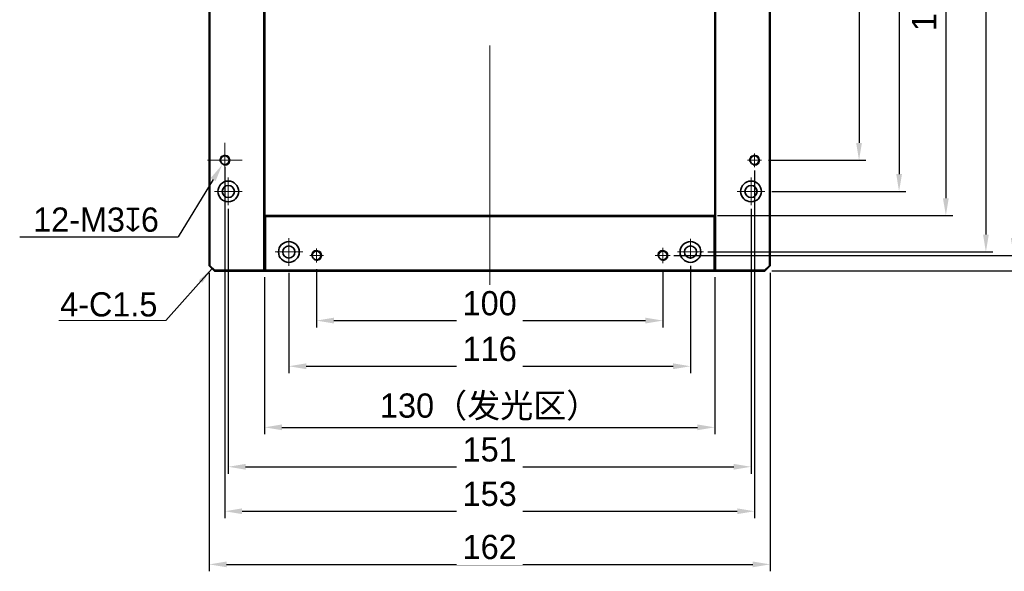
# Model space of a CAD drawing. Header units: inches. Extents: x -3328 to -3112, y -687 to -519.
# Tile 1 of 3: x -3328 to -3185, y -687 to -607. Entities that reach past the tile are written whole.
import ezdxf

# ---------------------------------------------------------------- set-up
doc = ezdxf.new("R2010")
doc.units = ezdxf.units.IN
doc.header["$LTSCALE"] = 3
doc.header["$MEASUREMENT"] = 0
doc.header["$PDSIZE"] = -5
doc.linetypes.add('点画线', pattern=[18, 12, -2, 2, -2])
doc.layers.get('Defpoints').update_dxf_attribs({"lineweight": 18})
for name, color, linetype, lineweight in [('中心线层', 1, '点画线', 18), ('尺寸线层', 3, 'Continuous', 18), ('粗实线层', 7, 'Continuous', 35), ('细实线层', 7, 'Continuous', 18)]:
    doc.layers.add(name, color=color, linetype=linetype, lineweight=lineweight)
doc.styles.get("Standard").update_dxf_attribs({"font": '兰亭黑 GBK.TTF'})
doc.dimstyles.new('CST Standard', dxfattribs={"dimtxt": 3.5, "dimasz": 2.5, "dimexe": 1, "dimexo": 1, "dimgap": 0.6, "dimtad": 1, "dimtoh": 1, "dimdsep": 46, "dimtxsty": 'Standard', "dimcen": -2.5, "dimdle": 5, "dimclrd": 8, "dimclre": 8, "dimadec": 1, "dimazin": 2, "dimtfac": 1, "dimtofl": 0, "dimtmove": 0, "dimatfit": 0, "dimfxl": 1, "dimtolj": 1, "dimarcsym": 0})

# ---------------------------------------------------------------- blocks, each defined once
blk = doc.blocks.new('*D214')
at = {"layer": 'Defpoints', "color": 0}
for p in [(-3300.23, -642.37), (-3219.23, -642.37), (-3219.23, -685.52)]:
    blk.add_point(p, dxfattribs=at)
at = {"layer": '尺寸线层', "color": 8, "linetype": 'Continuous', "lineweight": -2, "ltscale": 3}
for p, q in [((-3300.23, -643.37), (-3300.23, -686.52)), ((-3219.23, -643.37), (-3219.23, -686.52)), ((-3297.73, -685.52), (-3221.73, -685.52))]:
    blk.add_line(p, q, dxfattribs=at)
at = {"layer": '尺寸线层', "color": 8}
for points in [[(-3297.73, -685.11), (-3297.73, -685.94), (-3300.23, -685.52)], [(-3221.73, -685.94), (-3221.73, -685.11), (-3219.23, -685.52)]]:
    blk.add_solid(points, dxfattribs=at)
at = {"layer": '尺寸线层', "color": 0, "ltscale": 3, "insert": (-3259.73, -683.03), "char_height": 3.5, "attachment_point": 5, "bg_fill": 3, "box_fill_scale": 1.25, "bg_fill_color": 9, "bg_fill_true_color": 13158600, "bg_fill_transparency": 0}
blk.add_mtext('\\A1;162', dxfattribs=at)
blk = doc.blocks.new('*D215')
at = {"layer": 'Defpoints', "color": 0}
for p in [(-3292.23, -643.02), (-3227.23, -643.02), (-3227.23, -665.72)]:
    blk.add_point(p, dxfattribs=at)
at = {"layer": '尺寸线层', "color": 8, "linetype": 'Continuous', "lineweight": -2, "ltscale": 3}
for p, q in [((-3292.23, -644.02), (-3292.23, -666.72)), ((-3227.23, -644.02), (-3227.23, -666.72)), ((-3289.73, -665.72), (-3229.73, -665.72))]:
    blk.add_line(p, q, dxfattribs=at)
at = {"layer": '尺寸线层', "color": 8}
for points in [[(-3289.73, -665.3), (-3289.73, -666.13), (-3292.23, -665.72)], [(-3229.73, -666.13), (-3229.73, -665.3), (-3227.23, -665.72)]]:
    blk.add_solid(points, dxfattribs=at)
at = {"layer": '尺寸线层', "color": 0, "ltscale": 3, "insert": (-3259.73, -662.8), "char_height": 3.5, "attachment_point": 5, "bg_fill": 3, "box_fill_scale": 1.25, "bg_fill_color": 9, "bg_fill_true_color": 13158600, "bg_fill_transparency": 0}
blk.add_mtext('\\A1;130（发光区）', dxfattribs=at)
blk = doc.blocks.new('*D216')
at = {"layer": 'Defpoints', "color": 0}
for p in [(-3219.98, -542.12), (-3219.98, -643.12), (-3175.27, -643.12)]:
    blk.add_point(p, dxfattribs=at)
at = {"layer": '尺寸线层', "color": 8, "linetype": 'Continuous', "lineweight": -2, "ltscale": 3}
for p, q in [((-3218.98, -542.12), (-3174.27, -542.12)), ((-3175.27, -544.62), (-3175.27, -640.62)), ((-3218.98, -643.12), (-3174.27, -643.12))]:
    blk.add_line(p, q, dxfattribs=at)
at = {"layer": '尺寸线层', "color": 8}
for points in [[(-3174.85, -544.62), (-3175.68, -544.62), (-3175.27, -542.12)], [(-3175.68, -640.62), (-3174.85, -640.62), (-3175.27, -643.12)]]:
    blk.add_solid(points, dxfattribs=at)
at = {"layer": '尺寸线层', "color": 0, "ltscale": 3, "insert": (-3177.76, -592.62), "char_height": 3.5, "attachment_point": 5, "rotation": 90, "bg_fill": 3, "box_fill_scale": 1.25, "bg_fill_color": 9, "bg_fill_true_color": 13158600, "bg_fill_transparency": 0}
blk.add_mtext('\\A1;202', dxfattribs=at)
blk = doc.blocks.new('*D217')
at = {"layer": 'Defpoints', "color": 0}
for p in [(-3219.98, -553.62), (-3219.98, -631.62), (-3200.6, -631.62)]:
    blk.add_point(p, dxfattribs=at)
at = {"layer": '尺寸线层', "color": 8, "linetype": 'Continuous', "lineweight": -2, "ltscale": 3}
for p, q in [((-3218.98, -553.62), (-3199.6, -553.62)), ((-3200.6, -556.12), (-3200.6, -629.12)), ((-3218.98, -631.62), (-3199.6, -631.62))]:
    blk.add_line(p, q, dxfattribs=at)
at = {"layer": '尺寸线层', "color": 8}
for points in [[(-3200.18, -556.12), (-3201.01, -556.12), (-3200.6, -553.62)], [(-3201.01, -629.12), (-3200.18, -629.12), (-3200.6, -631.62)]]:
    blk.add_solid(points, dxfattribs=at)
at = {"layer": '尺寸线层', "color": 0, "ltscale": 3, "insert": (-3203.08, -592.62), "char_height": 3.5, "attachment_point": 5, "rotation": 90, "bg_fill": 3, "box_fill_scale": 1.25, "bg_fill_color": 9, "bg_fill_true_color": 13158600, "bg_fill_transparency": 0}
blk.add_mtext('\\A1;156', dxfattribs=at)
blk = doc.blocks.new('*D218')
at = {"layer": 'Defpoints', "color": 0}
for p in [(-3227.83, -550.12), (-3227.83, -635.12), (-3193.84, -635.12)]:
    blk.add_point(p, dxfattribs=at)
at = {"layer": '尺寸线层', "color": 8, "linetype": 'Continuous', "lineweight": -2, "ltscale": 3}
for p, q in [((-3226.83, -550.12), (-3192.84, -550.12)), ((-3193.84, -552.62), (-3193.84, -632.62)), ((-3226.83, -635.12), (-3192.84, -635.12))]:
    blk.add_line(p, q, dxfattribs=at)
at = {"layer": '尺寸线层', "color": 8}
for points in [[(-3193.43, -552.62), (-3194.26, -552.62), (-3193.84, -550.12)], [(-3194.26, -632.62), (-3193.43, -632.62), (-3193.84, -635.12)]]:
    blk.add_solid(points, dxfattribs=at)
at = {"layer": '尺寸线层', "color": 0, "ltscale": 3, "insert": (-3196.76, -592.62), "char_height": 3.5, "attachment_point": 5, "rotation": 90, "bg_fill": 3, "box_fill_scale": 1.25, "bg_fill_color": 9, "bg_fill_true_color": 13158600, "bg_fill_transparency": 0}
blk.add_mtext('\\A1;170（发光区）', dxfattribs=at)
blk = doc.blocks.new('*D224')
at = {"layer": 'Defpoints', "color": 0}
for p in [(-3297.48, -633.12), (-3221.98, -633.12), (-3221.98, -671.42)]:
    blk.add_point(p, dxfattribs=at)
at = {"layer": '尺寸线层', "color": 8, "linetype": 'Continuous', "lineweight": -2, "ltscale": 3}
for p, q in [((-3297.48, -634.12), (-3297.48, -672.42)), ((-3221.98, -634.12), (-3221.98, -672.42)), ((-3294.98, -671.42), (-3224.48, -671.42))]:
    blk.add_line(p, q, dxfattribs=at)
at = {"layer": '尺寸线层', "color": 8}
for points in [[(-3294.98, -671), (-3294.98, -671.83), (-3297.48, -671.42)], [(-3224.48, -671.83), (-3224.48, -671), (-3221.98, -671.42)]]:
    blk.add_solid(points, dxfattribs=at)
at = {"layer": '尺寸线层', "color": 0, "ltscale": 3, "insert": (-3259.73, -668.93), "char_height": 3.5, "attachment_point": 5, "bg_fill": 3, "box_fill_scale": 1.25, "bg_fill_color": 9, "bg_fill_true_color": 13158600, "bg_fill_transparency": 0}
blk.add_mtext('\\A1;151', dxfattribs=at)
blk = doc.blocks.new('*D225')
at = {"layer": 'Defpoints', "color": 0}
for p in [(-3229.23, -544.87), (-3229.23, -640.37), (-3188.06, -640.37)]:
    blk.add_point(p, dxfattribs=at)
at = {"layer": '尺寸线层', "color": 8, "linetype": 'Continuous', "lineweight": -2, "ltscale": 3}
for p, q in [((-3228.23, -544.87), (-3187.06, -544.87)), ((-3188.06, -547.37), (-3188.06, -637.87)), ((-3228.23, -640.37), (-3187.06, -640.37))]:
    blk.add_line(p, q, dxfattribs=at)
at = {"layer": '尺寸线层', "color": 8}
for points in [[(-3187.64, -547.37), (-3188.47, -547.37), (-3188.06, -544.87)], [(-3188.47, -637.87), (-3187.64, -637.87), (-3188.06, -640.37)]]:
    blk.add_solid(points, dxfattribs=at)
at = {"layer": '尺寸线层', "color": 0, "ltscale": 3, "insert": (-3190.55, -592.62), "char_height": 3.5, "attachment_point": 5, "rotation": 90, "bg_fill": 3, "box_fill_scale": 1.25, "bg_fill_color": 9, "bg_fill_true_color": 13158600, "bg_fill_transparency": 0}
blk.add_mtext('\\A1;191', dxfattribs=at)
blk = doc.blocks.new('*D226')
at = {"layer": 'Defpoints', "color": 0}
for p in [(-3230.73, -641.37), (-3288.73, -642.37), (-3230.73, -656.89)]:
    blk.add_point(p, dxfattribs=at)
at = {"layer": '尺寸线层', "color": 8, "linetype": 'Continuous', "lineweight": -2, "ltscale": 3}
for p, q in [((-3230.73, -642.37), (-3230.73, -657.89)), ((-3288.73, -643.37), (-3288.73, -657.89)), ((-3286.23, -656.89), (-3233.23, -656.89))]:
    blk.add_line(p, q, dxfattribs=at)
at = {"layer": '尺寸线层', "color": 8}
for points in [[(-3286.23, -656.47), (-3286.23, -657.31), (-3288.73, -656.89)], [(-3233.23, -657.31), (-3233.23, -656.47), (-3230.73, -656.89)]]:
    blk.add_solid(points, dxfattribs=at)
at = {"layer": '尺寸线层', "color": 0, "ltscale": 3, "insert": (-3259.73, -654.4), "char_height": 3.5, "attachment_point": 5, "bg_fill": 3, "box_fill_scale": 1.25, "bg_fill_color": 9, "bg_fill_true_color": 13158600, "bg_fill_transparency": 0}
blk.add_mtext('\\A1;116', dxfattribs=at)
blk = doc.blocks.new('*D227')
at = {"layer": 'Defpoints', "color": 0}
for p in [(-3220.48, -558.12), (-3220.48, -627.12), (-3206.38, -627.12)]:
    blk.add_point(p, dxfattribs=at)
at = {"layer": '尺寸线层', "color": 8, "linetype": 'Continuous', "lineweight": -2, "ltscale": 3}
for p, q in [((-3219.48, -558.12), (-3205.38, -558.12)), ((-3206.38, -560.62), (-3206.38, -624.62)), ((-3219.48, -627.12), (-3205.38, -627.12))]:
    blk.add_line(p, q, dxfattribs=at)
at = {"layer": '尺寸线层', "color": 8}
for points in [[(-3205.97, -560.62), (-3206.8, -560.62), (-3206.38, -558.12)], [(-3206.8, -624.62), (-3205.97, -624.62), (-3206.38, -627.12)]]:
    blk.add_solid(points, dxfattribs=at)
at = {"layer": '尺寸线层', "color": 0, "ltscale": 3, "insert": (-3208.87, -592.62), "char_height": 3.5, "attachment_point": 5, "rotation": 90, "bg_fill": 3, "box_fill_scale": 1.25, "bg_fill_color": 9, "bg_fill_true_color": 13158600, "bg_fill_transparency": 0}
blk.add_mtext('\\A1;138', dxfattribs=at)
blk = doc.blocks.new('*D228')
at = {"layer": 'Defpoints', "color": 0}
for p in [(-3284.73, -641.87), (-3234.73, -641.97), (-3234.73, -650.29)]:
    blk.add_point(p, dxfattribs=at)
at = {"layer": '尺寸线层', "color": 8, "linetype": 'Continuous', "lineweight": -2, "ltscale": 3}
for p, q in [((-3284.73, -642.87), (-3284.73, -651.29)), ((-3234.73, -642.97), (-3234.73, -651.29)), ((-3282.23, -650.29), (-3237.23, -650.29))]:
    blk.add_line(p, q, dxfattribs=at)
at = {"layer": '尺寸线层', "color": 8}
for points in [[(-3282.23, -649.87), (-3282.23, -650.71), (-3284.73, -650.29)], [(-3237.23, -650.71), (-3237.23, -649.87), (-3234.73, -650.29)]]:
    blk.add_solid(points, dxfattribs=at)
at = {"layer": '尺寸线层', "color": 0, "ltscale": 3, "insert": (-3259.73, -647.8), "char_height": 3.5, "attachment_point": 5, "bg_fill": 3, "box_fill_scale": 1.25, "bg_fill_color": 9, "bg_fill_true_color": 13158600, "bg_fill_transparency": 0}
blk.add_mtext('\\A1;100', dxfattribs=at)
blk = doc.blocks.new('*D229')
at = {"layer": 'Defpoints', "color": 0}
for p in [(-3297.98, -627.12), (-3221.48, -627.62), (-3221.48, -677.84)]:
    blk.add_point(p, dxfattribs=at)
at = {"layer": '尺寸线层', "color": 8, "linetype": 'Continuous', "lineweight": -2, "ltscale": 3}
for p, q in [((-3297.98, -628.12), (-3297.98, -678.84)), ((-3221.48, -628.62), (-3221.48, -678.84)), ((-3295.48, -677.84), (-3223.98, -677.84))]:
    blk.add_line(p, q, dxfattribs=at)
at = {"layer": '尺寸线层', "color": 8}
for points in [[(-3295.48, -677.43), (-3295.48, -678.26), (-3297.98, -677.84)], [(-3223.98, -678.26), (-3223.98, -677.43), (-3221.48, -677.84)]]:
    blk.add_solid(points, dxfattribs=at)
at = {"layer": '尺寸线层', "color": 0, "ltscale": 3, "insert": (-3259.73, -675.35), "char_height": 3.5, "attachment_point": 5, "bg_fill": 3, "box_fill_scale": 1.25, "bg_fill_color": 9, "bg_fill_true_color": 13158600, "bg_fill_transparency": 0}
blk.add_mtext('\\A1;153', dxfattribs=at)
blk = doc.blocks.new('*D230')
at = {"layer": 'Defpoints', "color": 0}
for p in [(-3234.23, -544.37), (-3234.14, -640.87), (-3184.04, -640.87)]:
    blk.add_point(p, dxfattribs=at)
at = {"layer": '尺寸线层', "color": 8, "linetype": 'Continuous', "lineweight": -2, "ltscale": 3}
for p, q in [((-3233.23, -544.37), (-3183.04, -544.37)), ((-3184.04, -546.87), (-3184.04, -638.37)), ((-3233.14, -640.87), (-3183.04, -640.87))]:
    blk.add_line(p, q, dxfattribs=at)
at = {"layer": '尺寸线层', "color": 8}
for points in [[(-3183.62, -546.87), (-3184.45, -546.87), (-3184.04, -544.37)], [(-3184.45, -638.37), (-3183.62, -638.37), (-3184.04, -640.87)]]:
    blk.add_solid(points, dxfattribs=at)
at = {"layer": '尺寸线层', "color": 0, "ltscale": 3, "insert": (-3186.53, -592.58), "char_height": 3.5, "attachment_point": 5, "rotation": 90, "bg_fill": 3, "box_fill_scale": 1.25, "bg_fill_color": 9, "bg_fill_true_color": 13158600, "bg_fill_transparency": 0}
blk.add_mtext('\\A1;193', dxfattribs=at)
blk = doc.blocks.new('*D231')
at = {"layer": 'Defpoints', "color": 0}
for p in [(-3297.59, -626.48), (-3298.37, -627.77)]:
    blk.add_point(p, dxfattribs=at)
at = {"layer": '尺寸线层', "color": 8, "linetype": 'Continuous', "ltscale": 3}
for p, q in [((-3297.98, -629.62), (-3297.98, -624.62)), ((-3300.48, -627.12), (-3295.48, -627.12))]:
    blk.add_line(p, q, dxfattribs=at)
at = {"layer": '尺寸线层', "color": 8, "linetype": 'Continuous', "lineweight": -2, "ltscale": 3}
blk.add_line((-3299.67, -629.9), (-3304.71, -638.21), dxfattribs=at)
at = {"layer": '尺寸线层', "color": 8}
blk.add_solid([(-3299.31, -630.12), (-3300.02, -629.69), (-3298.37, -627.77)], dxfattribs=at)
at = {"layer": '尺寸线层', "color": 0, "ltscale": 3, "insert": (-3316.59, -635.72), "char_height": 3.5, "attachment_point": 5, "bg_fill": 3, "box_fill_scale": 1.25, "bg_fill_color": 9, "bg_fill_true_color": 13158600, "bg_fill_transparency": 0}
blk.add_mtext('\\A1;\\A1;12-M3{\\fGDT|b1|i0|c0|p2;\\C7;x}6', dxfattribs=at)
at = {"layer": '尺寸线层', "color": 8, "linetype": 'Continuous', "lineweight": -2, "ltscale": 3}
blk.add_line((-3327.61, -638.21), (-3304.71, -638.21), dxfattribs=at)
blk = doc.blocks.new('*X193')
at = {"layer": '尺寸线层', "linetype": 'Continuous', "ltscale": 3}
blk.add_hatch(color=0, dxfattribs=at).paths.add_polyline_path([(53.73, 142.95), (52.31, 140.87), (51.84, 141.28)], flags=0)
at = {"layer": '尺寸线层', "color": 0, "linetype": 'Continuous', "ltscale": 3}
blk.add_line((53.73, 142.95), (47.08, 135.43), dxfattribs=at)
at = {"layer": '尺寸线层', "color": 0, "ltscale": 3}
blk.add_line((47.08, 135.43), (31.59, 135.43), dxfattribs=at)
at = {"layer": '尺寸线层', "color": 0, "ltscale": 3, "insert": (38.82, 137.75), "char_height": 3.5, "width": 28.8944, "attachment_point": 5}
blk.add_mtext('4-C1.5', dxfattribs=at)

msp = doc.modelspace()

# ---------------------------------------------------------------- linework, layer by layer
at = {"layer": '中心线层', "color": 0}
for p, q in [((-3259.7288, -646.5443), (-3259.7288, -537.697)), ((-3298.9788, -627.1248), (-3296.9788, -627.1248)), ((-3297.9788, -628.1248), (-3297.9788, -626.1248)), ((-3222.4788, -627.1248), (-3220.4788, -627.1248)), ((-3221.4788, -628.1248), (-3221.4788, -626.1248)), ((-3297.4788, -633.6248), (-3297.4788, -629.6248)), ((-3221.9788, -633.6248), (-3221.9788, -629.6248)), ((-3299.4788, -631.6248), (-3295.4788, -631.6248)), ((-3223.9788, -631.6248), (-3219.9788, -631.6248)), ((-3288.7288, -642.3748), (-3288.7288, -638.3748)), ((-3284.7288, -641.8748), (-3284.7288, -639.8748)), ((-3290.7288, -640.3748), (-3286.7288, -640.3748)), ((-3285.7288, -640.8748), (-3283.7288, -640.8748))]:
    msp.add_line(p, q, dxfattribs=at)
at = {"layer": '粗实线层', "color": 0}
for p, q in [((-3300.2288, -642.3748), (-3300.2288, -542.8748)), ((-3300.1288, -642.3334), (-3300.1288, -542.9162)), ((-3292.3288, -643.0248), (-3292.3288, -542.2248)), ((-3292.2288, -643.0248), (-3292.2288, -542.2248)), ((-3227.2288, -542.2248), (-3227.2288, -643.0248)), ((-3227.1288, -542.2248), (-3227.1288, -643.0248)), ((-3219.3288, -542.9162), (-3219.3288, -642.3334)), ((-3219.2288, -542.8748), (-3219.2288, -642.3748)), ((-3292.1288, -635.1248), (-3292.2288, -635.2248)), ((-3292.1788, -635.1748), (-3292.1288, -635.2248)), ((-3227.3288, -635.1248), (-3292.1288, -635.1248)), ((-3227.3288, -635.2248), (-3292.1288, -635.2248)), ((-3292.1288, -635.2248), (-3292.1288, -643.0248)), ((-3227.2288, -635.2248), (-3227.3288, -635.1248)), ((-3227.3288, -635.2248), (-3227.2788, -635.1748)), ((-3227.3288, -643.0248), (-3227.3288, -635.2248)), ((-3300.2288, -642.3748), (-3300.1288, -642.3334)), ((-3300.2288, -642.3748), (-3299.4788, -643.1248)), ((-3300.1288, -642.3334), (-3299.4374, -643.0248)), ((-3219.3288, -642.3334), (-3220.0203, -643.0248)), ((-3219.2288, -642.3748), (-3219.9788, -643.1248)), ((-3219.2288, -642.3748), (-3219.3288, -642.3334)), ((-3299.4374, -643.0248), (-3299.4788, -643.1248)), ((-3219.9788, -643.1248), (-3299.4788, -643.1248)), ((-3292.3288, -643.0248), (-3299.4374, -643.0248)), ((-3292.3288, -643.0248), (-3292.2788, -643.0748)), ((-3292.2288, -643.0248), (-3292.3288, -643.1248)), ((-3292.1788, -643.0748), (-3292.2788, -643.0748)), ((-3292.2288, -643.0248), (-3292.1288, -643.1248)), ((-3292.1288, -643.0248), (-3292.1788, -643.0748)), ((-3227.3288, -643.0248), (-3292.1288, -643.0248)), ((-3227.2788, -643.0748), (-3227.3288, -643.0248)), ((-3227.2288, -643.0248), (-3227.3288, -643.1248)), ((-3227.1788, -643.0748), (-3227.2788, -643.0748)), ((-3227.2288, -643.0248), (-3227.1288, -643.1248)), ((-3227.1788, -643.0748), (-3227.1288, -643.0248)), ((-3220.0203, -643.0248), (-3227.1288, -643.0248)), ((-3219.9788, -643.1248), (-3220.0203, -643.0248))]:
    msp.add_line(p, q, dxfattribs=at)
for centre, radius in [((-3297.9788, -627.1248), 0.625), ((-3297.4788, -631.6248), 1.5), ((-3297.4788, -631.6248), 0.875), ((-3221.9788, -631.6248), 1.5), ((-3221.9788, -631.6248), 0.875), ((-3288.7288, -640.3748), 1.5), ((-3288.7288, -640.3748), 0.875)]:
    msp.add_circle(centre, radius, dxfattribs=at)
at = {"layer": '细实线层', "color": 0}
msp.add_arc((-3297.9788, -627.1248), 0.75, 255, 195, dxfattribs=at)

# ---------------------------------------------------------------- next in the draw order: dimensions: what is measured, and where the dimension line sits
at = {"layer": '尺寸线层', "color": 0, "ltscale": 3}
dim = msp.add_linear_dim(base=(-3219.2288, -685.525), p1=(-3300.2288, -642.3748), p2=(-3219.2288, -642.3748), angle=0, dimstyle='CST Standard', override={"dimlfac": 2, "dimtxsty": 'Standard', "dimsah": 1, "dimtfill": 1, "dimtzin": 8}, dxfattribs=at)
dim.commit()
dim.dimension.update_dxf_attribs({"geometry": '*D214', "text_midpoint": (-3259.7288, -683.0284)})

# ---------------------------------------------------------------- next in the draw order: block references
msp.add_blockref('*X193', (-3353.5639, -785.7198), dxfattribs=at)

# ---------------------------------------------------------------- next in the draw order: dimensions: what is measured, and where the dimension line sits
for base, p1, p2, angle, override, picture, middle in [((-3175.2669, -643.1248), (-3219.9788, -542.1248), (-3219.9788, -643.1248), 270, {"dimlfac": 2, "dimtxsty": 'Standard', "dimsah": 1, "dimtfill": 1, "dimtzin": 8}, '*D216', (-3177.7635, -592.6248)), ((-3227.2288, -665.7173), (-3292.2288, -643.0248), (-3227.2288, -643.0248), 0, {"dimlfac": 2, "dimpost": '（发光区）', "dimtxsty": 'Standard', "dimsah": 1, "dimtfill": 1, "dimtzin": 8}, '*D215', (-3259.7288, -662.7993))]:
    dim = msp.add_linear_dim(base=base, p1=p1, p2=p2, angle=angle, dimstyle='CST Standard', override=override, dxfattribs=at)
    dim.commit()
    dim.dimension.update_dxf_attribs({"geometry": picture, "text_midpoint": middle})

# ---------------------------------------------------------------- next in the draw order: dimensions: what is measured, and where the dimension line sits
dim = msp.add_linear_dim(base=(-3200.5953, -631.6248), p1=(-3219.9788, -553.6248), p2=(-3219.9788, -631.6248), angle=270, dimstyle='CST Standard', override={"dimlfac": 2, "dimtxsty": 'Standard', "dimsah": 1, "dimtfill": 1, "dimtzin": 8}, dxfattribs=at)
dim.commit()
dim.dimension.update_dxf_attribs({"geometry": '*D217', "text_midpoint": (-3203.0828, -592.6248)})

# ---------------------------------------------------------------- next in the draw order: dimensions: what is measured, and where the dimension line sits
dim = msp.add_linear_dim(base=(-3193.8429, -635.1248), p1=(-3227.8288, -550.1248), p2=(-3227.8288, -635.1248), angle=270, dimstyle='CST Standard', override={"dimlfac": 2, "dimpost": '（发光区）', "dimtxsty": 'Standard', "dimsah": 1, "dimtfill": 1, "dimtzin": 8}, dxfattribs=at)
dim.commit()
dim.dimension.update_dxf_attribs({"geometry": '*D218', "text_midpoint": (-3196.761, -592.6248)})

# ---------------------------------------------------------------- next in the draw order: dimensions: what is measured, and where the dimension line sits
dim = msp.add_linear_dim(base=(-3221.9788, -671.4181), p1=(-3297.4788, -633.1248), p2=(-3221.9788, -633.1248), angle=0, dimstyle='CST Standard', override={"dimlfac": 2, "dimtxsty": 'Standard', "dimsah": 1, "dimtfill": 1, "dimtzin": 8}, dxfattribs=at)
dim.commit()
dim.dimension.update_dxf_attribs({"geometry": '*D224', "text_midpoint": (-3259.7288, -668.9306)})

# ---------------------------------------------------------------- next in the draw order: linework, layer by layer
at = {"layer": '中心线层', "color": 0}
for p, q in [((-3230.7288, -641.3748), (-3230.7288, -638.4553)), ((-3234.7288, -641.969), (-3234.7288, -639.7806)), ((-3235.8159, -640.8748), (-3233.6418, -640.8748))]:
    msp.add_line(p, q, dxfattribs=at)
at = {"layer": '粗实线层', "color": 0}
msp.add_circle((-3284.7288, -640.8748), 0.625, dxfattribs=at)
at = {"layer": '细实线层', "color": 0}
msp.add_arc((-3284.7288, -640.8748), 0.75, 247.180824, 187.180824, dxfattribs=at)

# ---------------------------------------------------------------- next in the draw order: dimensions: what is measured, and where the dimension line sits
at = {"layer": '尺寸线层', "color": 0, "ltscale": 3}
dim = msp.add_linear_dim(base=(-3188.0551, -640.3748), p1=(-3229.2288, -544.8748), p2=(-3229.2288, -640.3748), angle=270, dimstyle='CST Standard', override={"dimlfac": 2, "dimtxsty": 'Standard', "dimsah": 1, "dimtfill": 1, "dimtzin": 8}, dxfattribs=at)
dim.commit()
dim.dimension.update_dxf_attribs({"geometry": '*D225', "text_midpoint": (-3190.5517, -592.6248)})

# ---------------------------------------------------------------- next in the draw order: linework, layer by layer
at = {"layer": '中心线层', "color": 0}
msp.add_line((-3232.6016, -640.3748), (-3228.8561, -640.3748), dxfattribs=at)
at = {"layer": '粗实线层', "color": 0}
msp.add_circle((-3221.4788, -627.1248), 0.625, dxfattribs=at)
at = {"layer": '细实线层', "color": 0}
msp.add_arc((-3221.4788, -627.1248), 0.75, 255, 195, dxfattribs=at)

# ---------------------------------------------------------------- next in the draw order: dimensions: what is measured, and where the dimension line sits
at = {"layer": '尺寸线层', "color": 0, "ltscale": 3}
dim = msp.add_linear_dim(base=(-3230.7288, -656.8904), p1=(-3288.7288, -642.3748), p2=(-3230.7288, -641.3748), dimstyle='CST Standard', override={"dimlfac": 2, "dimtxsty": 'Standard', "dimsah": 1, "dimtfill": 1, "dimtzin": 8}, dxfattribs=at)
dim.commit()
dim.dimension.update_dxf_attribs({"geometry": '*D226', "text_midpoint": (-3259.7288, -654.4029)})

# ---------------------------------------------------------------- next in the draw order: linework, layer by layer
at = {"layer": '粗实线层', "color": 0}
for centre, radius in [((-3230.7288, -640.3748), 1.5), ((-3230.7288, -640.3748), 0.875), ((-3234.7288, -640.8748), 0.625)]:
    msp.add_circle(centre, radius, dxfattribs=at)
at = {"layer": '细实线层', "color": 0}
msp.add_arc((-3234.7288, -640.8748), 0.75, 247.180824, 187.180824, dxfattribs=at)

# ---------------------------------------------------------------- next in the draw order: dimensions: what is measured, and where the dimension line sits
at = {"layer": '尺寸线层', "color": 0, "ltscale": 3}
dim = msp.add_linear_dim(base=(-3206.3831, -627.1248), p1=(-3220.4788, -558.1248), p2=(-3220.4788, -627.1248), angle=270, dimstyle='CST Standard', override={"dimlfac": 2, "dimtxsty": 'Standard', "dimsah": 1, "dimtfill": 1, "dimtzin": 8}, dxfattribs=at)
dim.commit()
dim.dimension.update_dxf_attribs({"geometry": '*D227', "text_midpoint": (-3208.8706, -592.6248)})

# ---------------------------------------------------------------- next in the draw order: dimensions: what is measured, and where the dimension line sits
dim = msp.add_linear_dim(base=(-3234.7288, -650.2893), p1=(-3284.7288, -641.8748), p2=(-3234.7288, -641.969), angle=0, dimstyle='CST Standard', override={"dimlfac": 2, "dimtxsty": 'Standard', "dimsah": 1, "dimtfill": 1, "dimtzin": 8}, dxfattribs=at)
dim.commit()
dim.dimension.update_dxf_attribs({"geometry": '*D228', "text_midpoint": (-3259.7288, -647.8018)})

# ---------------------------------------------------------------- next in the draw order: dimensions: what is measured, and where the dimension line sits
dim = msp.add_linear_dim(base=(-3221.4788, -677.8423), p1=(-3297.9788, -627.1248), p2=(-3221.4788, -627.6248), angle=0, dimstyle='CST Standard', override={"dimlfac": 2, "dimtxsty": 'Standard', "dimsah": 1, "dimtfill": 1, "dimtzin": 8}, dxfattribs=at)
dim.commit()
dim.dimension.update_dxf_attribs({"geometry": '*D229', "text_midpoint": (-3259.7288, -675.3548)})

# ---------------------------------------------------------------- next in the draw order: dimensions: what is measured, and where the dimension line sits
dim = msp.add_linear_dim(base=(-3184.037, -640.8748), p1=(-3234.2288, -544.3748), p2=(-3234.1418, -640.8748), angle=270, dimstyle='CST Standard', override={"dimlfac": 2, "dimtxsty": 'Standard', "dimsah": 1, "dimtfill": 1, "dimtzin": 8}, dxfattribs=at)
dim.commit()
dim.dimension.update_dxf_attribs({"geometry": '*D230', "text_midpoint": (-3184.037, -592.5779), "dimtype": 160})
dim = msp.add_diameter_dim_2p(p1=(-3297.5895, -626.4838), p2=(-3298.3682, -627.7658), text='\\A1;12-M3{\\fGDT|b1|i0|c0|p2;\\C7;x}6', dimstyle='CST Standard', override={"dimlfac": 2, "dimpost": '12-M<>深6', "dimtxsty": 'Standard', "dimsah": 1, "dimtfill": 1, "dimtzin": 8}, dxfattribs=at)
dim.commit()
dim.dimension.update_dxf_attribs({"geometry": '*D231', "text_midpoint": (-3316.5927, -638.2127), "dimtype": 163})

doc.saveas('drawing.dxf')
